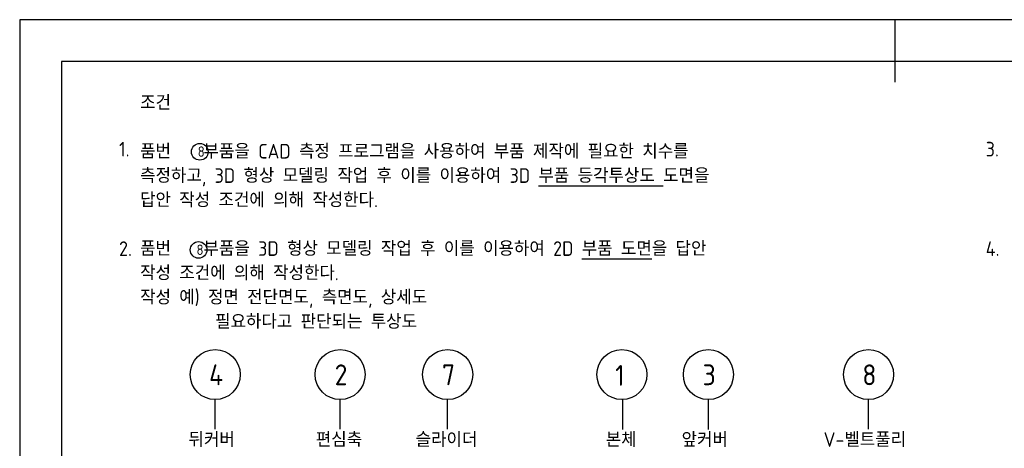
# Model space of a CAD drawing. Header units: millimetres. Extents: x 0 to 420, y 0 to 297.
# Tile 6 of 7: x 0 to 236, y 194 to 297. Entities that reach past the tile are written whole.
import ezdxf
from ezdxf.enums import TextEntityAlignment as Align

# ---------------------------------------------------------------- set-up
doc = ezdxf.new("R2010")
doc.units = ezdxf.units.MM
doc.header["$LTSCALE"] = 0.4
for name, color, linetype in [('문자', 2, 'Continuous'), ('외형선', 3, 'Continuous'), ('윤곽선', 5, 'Continuous')]:
    doc.layers.add(name, color=color, linetype=linetype)
doc.styles.get("Standard").update_dxf_attribs({"font": 'isocp.shx', "bigfont": 'whgtxt.shx'})

# ---------------------------------------------------------------- blocks, each defined once
blk = doc.blocks.new('*U4')
for p, q in [((46.92, 198.82), (46.92, 205.88)), ((76.89, 198.81), (76.89, 205.88)), ((144.75, 198.75), (144.75, 205.88)), ((165.24, 198.68), (165.24, 205.88))]:
    blk.add_line(p, q)
for points in [[(102.69, 198.78), (102.69, 205.88)], [(203.67, 198.8), (203.67, 205.88)]]:
    blk.add_lwpolyline(points)
for centre in [(43.22, 265.32), (42.93, 241.77)]:
    blk.add_circle(centre, 2)
at = {"layer": 'Defpoints'}
blk.add_lwpolyline([(0, 0), (420, 0), (420, 297), (0, 297)], close=True, dxfattribs=at)
at = {"layer": '외형선'}
blk.add_line((210, 297), (210, 282), dxfattribs=at)
for centre in [(46.92, 211.88), (76.89, 211.88), (102.69, 211.88), (144.51, 211.88), (165.24, 211.88), (203.67, 211.88)]:
    blk.add_circle(centre, 6, dxfattribs=at)
at = {"layer": '윤곽선'}
blk.add_lwpolyline([(10, 10), (410, 10), (410, 287), (10, 287)], close=True, dxfattribs=at)
for s, insert, char_height, width, attachment_point in [('\\A1;조건\\P\\P품번 {\\fGulim|b0|i0|c129|p50;   } 부품을 CAD 측정 프로그램을 사용하여 부품 제작에 필요한 치수를 측정하고, 3D 형상 모델링 작업 후 이를 이용하여 3D {\\L부품 등각투상도} 도면을 답안 작성 조건에 의해 작성한다.\\P\\P품번 {\\fGulim|b0|i0|c129|p50;   } 부품을 3D 형상 모델링 작업 후 이를 이용하여 2D {\\L부품 도면}을 답안 작성 조건에 의해 작성한다.\\P작성 예) 정면 전단면도, 측면도, 상세도\\P         필요하다고 판단되는 투상도', (28.89, 250.86), 3.5, 137.1323, 4), ('\\A1;1.', (23.84, 265.95), 3.5, 138.2804, 4), ('\\A1;3.', (231.8, 265.95), 3.5, 138.2804, 4), ('8', (42.71, 266.61), 2.5, 11.5937, 1), ('\\A1;2.', (23.84, 242.09), 3.5, 138.2804, 4), ('\\A1;4.', (231.8, 242.09), 3.5, 138.2804, 4), ('8', (42.42, 243.07), 2.5, 11.5937, 1)]:
    blk.add_mtext(s, dxfattribs=dict(insert=insert, char_height=char_height, width=width, attachment_point=attachment_point))
at = {"layer": '문자'}
for s, p in [('4', (47.13, 211.83)), ('2', (77.1, 211.83)), ('7', (102.9, 211.83)), ('1', (144, 211.7)), ('3', (165.45, 211.83)), ('8', (203.88, 211.83))]:
    blk.add_text(s, height=5, dxfattribs=at).set_placement(p, align=Align.MIDDLE_CENTER)
at = {"layer": '문자', "char_height": 3.5, "width": 45.8098, "attachment_point": 5}
for s, insert in [('뒤커버', (46.06, 196.29)), ('편심축', (76.61, 196.29)), ('슬라이더', (102.41, 196.29)), ('본체', (144.31, 196.29)), ('앞커버', (164.37, 196.29)), ('V-벨트풀리', (202.8, 196.29))]:
    blk.add_mtext(s, dxfattribs=dict(at, insert=insert))

msp = doc.modelspace()

# ---------------------------------------------------------------- block references
msp.add_blockref('*U4', (0, 0))

doc.saveas('drawing.dxf')
